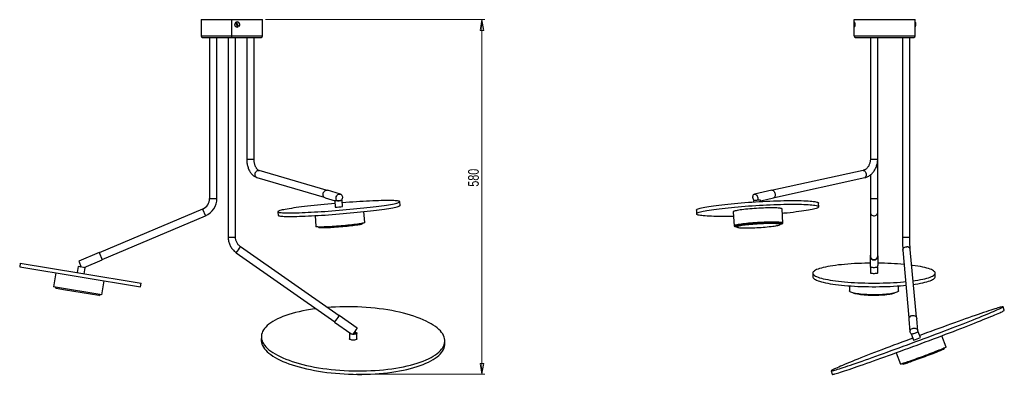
# Model space of a CAD drawing. Header units: millimetres. Extents: x 361 to 906, y 342 to 674.
# Tile 2 of 3: x 584 to 906, y 342 to 458. Entities that reach past the tile are written whole.
import ezdxf

# ---------------------------------------------------------------- set-up
doc = ezdxf.new("R2010")
doc.units = ezdxf.units.MM
doc.header["$PDSIZE"] = -1
doc.styles.add('SLDTEXTSTYLE0', font='TXT', dxfattribs={"width": 0.75})
doc.dimstyles.new('SLDDIMSTYLE0', dxfattribs={"dimtxt": 3.5, "dimasz": 3.556, "dimexe": 0, "dimexo": 0.0625, "dimgap": 0.875, "dimtad": 1, "dimdec": 0, "dimlfac": 5, "dimrnd": 1e-09, "dimzin": 12, "dimdsep": 46, "dimtxsty": 'SLDTEXTSTYLE0', "dimblk1": 'CLOSED', "dimblk2": 'CLOSED', "dimsah": 1, "dimcen": 0.09, "dimadec": 0, "dimazin": 3, "dimtfac": 1, "dimtofl": 0, "dimtmove": 0, "dimatfit": 3, "dimldrblk": 'CLOSED', "dimfxl": 0, "dimfrac": 2, "dimtolj": 1, "dimtzin": 12, "dimarcsym": 0})

# ---------------------------------------------------------------- blocks, each defined once
blk = doc.blocks.new('_Closed')
at = {"color": 0, "linetype": 'ByBlock', "lineweight": -2}
for p, q in [((-1, 0.166667), (0, 0)), ((-1, 0.166667), (-1, -0.166667)), ((0, 0), (-1, -0.166667)), ((0, 0), (-1, 0))]:
    blk.add_line(p, q, dxfattribs=at)
blk = doc.blocks.new('_D')
at = {"color": 7, "linetype": 'Continuous', "lineweight": 0}
for p, q in [((664.61, 458.21), (736.34, 458.21)), ((735.34, 342.14), (735.34, 458.21)), ((694.21, 342.14), (736.34, 342.14))]:
    blk.add_line(p, q, dxfattribs=at)
at = {"color": 7, "linetype": 'Continuous', "lineweight": 18, "xscale": 3.556, "yscale": 3.556}
for p, rotation in [((735.34, 458.21), 90.0000000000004), ((735.34, 342.14), 270.0000000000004)]:
    blk.add_blockref('_Closed', p, dxfattribs=dict(at, rotation=rotation))
at = {"color": 7, "linetype": 'Continuous', "lineweight": 18, "insert": (730.82, 403.55), "char_height": 3.5, "attachment_point": 1, "rotation": 90, "style": 'SLDTEXTSTYLE0'}
blk.add_mtext('580', dxfattribs=at)

msp = doc.modelspace()

# ---------------------------------------------------------------- linework, layer by layer
at = {"color": 7, "linetype": 'Continuous', "lineweight": 25}
for p, q in [((643.61, 458.21), (643.61, 452.87)), ((643.61, 458.21), (653.61, 458.21)), ((653.61, 458.21), (663.61, 458.21)), ((653.61, 452.87), (653.61, 458.21)), ((654.87, 457.28), (654.85, 457.28)), ((655.06, 457.39), (655.08, 457.39)), ((655.06, 457.39), (655.08, 457.32)), ((655.17, 457.17), (655.08, 457.32)), ((655.68, 456.21), (655.17, 457.16)), ((655.36, 457.45), (655.35, 457.45)), ((663.61, 452.87), (663.61, 458.21)), ((857, 457.34), (857, 458.21)), ((857, 458.21), (877, 458.21)), ((857.16, 457.45), (857.08, 457.45)), ((877, 452.87), (877, 458.21)), ((877, 457.13), (877.05, 457.13)), ((655.35, 455.77), (655.36, 455.77)), ((655.86, 455.93), (655.84, 455.93)), ((857, 452.87), (857, 455.87)), ((857.08, 455.77), (857.16, 455.77)), ((857.21, 455.82), (857.13, 455.82)), ((857.17, 455.93), (857.26, 455.93)), ((877.07, 456.93), (877, 456.93)), ((644.07, 452.41), (653.61, 452.41)), ((646.35, 452.41), (646.35, 399.72)), ((648.75, 399.72), (648.75, 452.41)), ((652.41, 452.41), (652.41, 387.01)), ((653.61, 452.41), (653.61, 452.87)), ((653.61, 452.41), (663.15, 452.41)), ((654.81, 387.01), (654.81, 452.41)), ((658.47, 452.41), (658.47, 412.6)), ((660.87, 412.6), (660.87, 452.41)), ((857.46, 452.41), (876.54, 452.41)), ((862.3, 452.41), (862.3, 412.6)), ((864.7, 412.6), (864.7, 452.41)), ((872.8, 452.41), (872.8, 387.01)), ((875.2, 387.01), (875.2, 452.41)), ((864.7, 399.72), (864.7, 412.6)), ((684.43, 402.38), (662.49, 408.83)), ((859.94, 408.85), (830.43, 402.35)), ((661.81, 406.53), (683.75, 400.07)), ((830.94, 400), (860.45, 406.51)), ((862.3, 407.38), (862.3, 399.72)), ((689.08, 401.11), (684.83, 402.36)), ((830.12, 402.38), (824.44, 401.13)), ((684.1, 399.87), (687.33, 398.92)), ((689.78, 397.09), (689.62, 399.08)), ((826.5, 398.69), (826.48, 399.05)), ((826.49, 398.92), (830.67, 399.84)), ((862.3, 399.72), (862.3, 395.11)), ((864.7, 395.11), (864.7, 399.72)), ((644.03, 396.22), (610.26, 381.88)), ((687.23, 398.88), (687.39, 396.89)), ((687.41, 396.88), (687.39, 396.89)), ((708.62, 397.44), (708.52, 398.63)), ((824.08, 398.91), (824.1, 398.55)), ((833.73, 391.61), (833.45, 396.26)), ((845.43, 396.97), (845.36, 398.16)), ((611.2, 379.67), (644.97, 394.01)), ((668.65, 395.35), (668.75, 394.15)), ((680.8, 394.07), (681.09, 390.48)), ((697.04, 391.79), (696.74, 395.38)), ((805.43, 395.81), (805.5, 394.62)), ((817.48, 395.32), (817.75, 390.67)), ((862.3, 395.11), (862.3, 380.78)), ((864.7, 380.78), (864.7, 395.11)), ((681.84, 390.35), (682.07, 390.15)), ((696.13, 391.31), (696.33, 391.54)), ((818.27, 390.88), (818.28, 390.72)), ((818.31, 390.67), (818.73, 390.29)), ((832.8, 391.12), (833.17, 391.54)), ((833.2, 391.59), (833.19, 391.76)), ((688.64, 361.3), (656.43, 383.9)), ((877.33, 360.83), (875.33, 383.02)), ((610.22, 381.97), (603.59, 379.16)), ((610.22, 381.97), (611.24, 379.58)), ((655.05, 381.93), (687.26, 359.33)), ((862.2, 380.78), (862.2, 377.96)), ((864.8, 377.96), (864.8, 380.78)), ((872.94, 382.81), (874.93, 360.62)), ((584.47, 378.52), (584.27, 377.33)), ((584.27, 377.33), (604, 374.07)), ((584.47, 378.52), (604.2, 375.25)), ((603.34, 377.42), (603.01, 375.45)), ((605.71, 377.03), (603.34, 377.42)), ((603.59, 379.16), (604.41, 377.25)), ((605.36, 377.09), (611.24, 379.58)), ((605.38, 375.06), (605.71, 377.03)), ((862.3, 377.23), (862.3, 375.25)), ((864.7, 375.25), (864.7, 377.23)), ((596.11, 375.38), (595.34, 370.76)), ((604, 374.07), (623.73, 370.8)), ((604.2, 375.25), (623.93, 371.99)), ((843.5, 375.25), (843.5, 374.07)), ((883.5, 374.07), (883.5, 375.25)), ((611.13, 368.15), (595.34, 370.76)), ((595.88, 370.67), (596.2, 370.23)), ((599.27, 369.72), (596.2, 370.23)), ((611.13, 368.15), (611.89, 372.76)), ((623.73, 370.8), (623.93, 371.99)), ((855.5, 371.08), (855.5, 369.45)), ((871.5, 369.45), (871.5, 371.08)), ((610.15, 367.92), (599.27, 369.72)), ((610.15, 367.92), (610.59, 368.23)), ((906.08, 363.09), (905.66, 364.22)), ((694.58, 357.25), (688.69, 361.38)), ((877.83, 356.3), (877.46, 360.43)), ((687.2, 359.25), (692.54, 355.5)), ((874.87, 360.2), (875.24, 356.07)), ((663.25, 354.5), (663.22, 353.38)), ((692.09, 355.65), (692.04, 353.77)), ((694.44, 353.71), (694.49, 355.58)), ((875.73, 355.2), (876.43, 353.32)), ((878.68, 354.16), (877.98, 356.03)), ((887.1, 351.03), (885.71, 354.76)), ((723.2, 351.85), (723.23, 352.98)), ((870.72, 349.18), (872.11, 345.44)), ((886.35, 350.38), (886.51, 350.72)), ((872.76, 345.6), (873.1, 345.44)), ((849.44, 343.26), (849.86, 342.14))]:
    msp.add_line(p, q, dxfattribs=at)
at = {"color": 8, "linetype": 'Continuous', "lineweight": 25}
for p, q in [((643.61, 452.87), (653.61, 452.87)), ((653.61, 452.87), (663.61, 452.87)), ((857, 452.87), (877, 452.87)), ((658.47, 412.6), (660.39, 412.6)), ((660.39, 412.6), (660.87, 412.6)), ((862.3, 412.6), (862.54, 412.6)), ((862.54, 412.6), (864.7, 412.6)), ((662.27, 408.86), (662.49, 408.83)), ((646.35, 399.72), (648.75, 399.72)), ((862.3, 399.72), (864.7, 399.72)), ((644.03, 396.22), (644.97, 394.01)), ((652.41, 387.01), (654.81, 387.01)), ((872.8, 387.01), (874.08, 387.01)), ((874.08, 387.01), (875.2, 387.01))]:
    msp.add_line(p, q, dxfattribs=at)
at = {"color": 7, "linetype": 'Continuous', "lineweight": 25, "flags": 128}
for points in [[(655.35, 457.45), (655.32, 457.45), (655.06, 457.39)], [(857.17, 455.93), (857.2, 456.12), (857.22, 456.36), (857.22, 456.63), (857.22, 456.89), (857.19, 457.12), (857.16, 457.3), (857.12, 457.41), (857.07, 457.45), (857.03, 457.39)], [(877, 457.35), (877.01, 457.31), (877.05, 457.13)], [(857.03, 455.82), (857.04, 455.8), (857.08, 455.77), (857.13, 455.82)], [(684.1, 399.87), (684.08, 399.87), (683.87, 399.98), (683.68, 400.14), (683.54, 400.36), (683.45, 400.62), (683.42, 400.91), (683.44, 401.21), (683.51, 401.5), (683.64, 401.77), (683.81, 402), (684.02, 402.19), (684.25, 402.32), (684.49, 402.39)], [(684.49, 402.39), (684.73, 402.38), (684.83, 402.36)], [(830.12, 402.38), (830.14, 402.39), (830.32, 402.38), (830.5, 402.31), (830.68, 402.17), (830.85, 401.98), (830.99, 401.74), (831.1, 401.46), (831.17, 401.17), (831.19, 400.87), (831.18, 400.59), (831.12, 400.33), (831.03, 400.12), (830.9, 399.96), (830.74, 399.86), (830.67, 399.84)], [(689.47, 399.1), (689.56, 399.09), (689.62, 399.08), (689.59, 399.06), (689.5, 399.04), (689.34, 399.01), (689.12, 398.98), (688.85, 398.95), (688.56, 398.92), (688.26, 398.9), (687.97, 398.88), (687.71, 398.86), (687.49, 398.86), (687.33, 398.86), (687.24, 398.87), (687.24, 398.87)], [(687.94, 398.88), (687.93, 398.89), (687.79, 399.11), (687.7, 399.37), (687.67, 399.66), (687.69, 399.96), (687.76, 400.25), (687.89, 400.52), (688.06, 400.75), (688.27, 400.94), (688.5, 401.07), (688.74, 401.14)], [(688.74, 401.14), (688.99, 401.13), (689.21, 401.06), (689.41, 400.92), (689.57, 400.73), (689.69, 400.49), (689.75, 400.21), (689.76, 399.92), (689.71, 399.62), (689.61, 399.34), (689.46, 399.08), (689.45, 399.07)], [(824.28, 398.97), (824.19, 399.11), (824.07, 399.37), (823.98, 399.66), (823.93, 399.96), (823.92, 400.25), (823.96, 400.52), (824.03, 400.75), (824.15, 400.94), (824.29, 401.07), (824.46, 401.14)], [(826.48, 399.05), (826.48, 399.05), (826.44, 399.07), (826.32, 399.09), (826.14, 399.1), (825.91, 399.1), (825.63, 399.09), (825.34, 399.08), (825.04, 399.06), (824.75, 399.04), (824.5, 399.01), (824.3, 398.98), (824.16, 398.95), (824.09, 398.92), (824.08, 398.91)], [(824.46, 401.14), (824.64, 401.13), (824.83, 401.06), (825.01, 400.92), (825.17, 400.73), (825.31, 400.49), (825.42, 400.21), (825.49, 399.92), (825.52, 399.62), (825.5, 399.34), (825.45, 399.09)], [(687.29, 398.05), (686.15, 397.95), (684.98, 397.85), (683.82, 397.74), (682.69, 397.63), (681.57, 397.51), (680.48, 397.4), (679.41, 397.28), (678.38, 397.16), (677.38, 397.04), (676.43, 396.92), (675.51, 396.8), (674.64, 396.68), (673.82, 396.57), (673.06, 396.45), (672.34, 396.34), (671.69, 396.23), (671.09, 396.12), (670.56, 396.01), (670.08, 395.91), (669.68, 395.81), (669.34, 395.71), (669.06, 395.62), (668.86, 395.54), (668.72, 395.46), (668.66, 395.38), (668.66, 395.32), (668.74, 395.25), (668.88, 395.19), (669.1, 395.14), (669.38, 395.1), (669.73, 395.06), (670.14, 395.03), (670.63, 395.01), (671.17, 394.99), (671.77, 394.98), (672.44, 394.98), (673.16, 394.98), (673.93, 394.99), (674.76, 395.01), (675.63, 395.03), (676.56, 395.07), (677.52, 395.1), (678.52, 395.15), (679.56, 395.2), (680.62, 395.26), (681.72, 395.32), (682.84, 395.39), (683.98, 395.47), (685.14, 395.55)], [(685.14, 395.55), (686.31, 395.63), (687.49, 395.73), (688.67, 395.82), (689.85, 395.92), (691.02, 396.02), (692.19, 396.13), (693.35, 396.24), (694.48, 396.35), (695.6, 396.46), (696.7, 396.58), (697.76, 396.7), (698.79, 396.82), (699.79, 396.94), (700.75, 397.06), (701.66, 397.17), (702.53, 397.29), (703.35, 397.41), (704.12, 397.53), (704.83, 397.64), (705.48, 397.75), (706.08, 397.86), (706.62, 397.97), (707.09, 398.07), (707.49, 398.17), (707.83, 398.26), (708.11, 398.35), (708.31, 398.44), (708.45, 398.52), (708.51, 398.59), (708.51, 398.66), (708.43, 398.73), (708.29, 398.78), (708.07, 398.83), (707.79, 398.88), (707.44, 398.92), (707.03, 398.95), (706.55, 398.97), (706, 398.99), (705.4, 399), (704.73, 399), (704.01, 399), (703.24, 398.99), (702.41, 398.97), (701.54, 398.94), (700.62, 398.91), (699.65, 398.87), (698.65, 398.83), (697.62, 398.78), (696.55, 398.72), (695.45, 398.65), (694.33, 398.58), (693.19, 398.51), (692.03, 398.43), (690.86, 398.34), (689.69, 398.25)], [(685.24, 394.36), (686.41, 394.44), (687.58, 394.53), (688.77, 394.63), (689.95, 394.73), (691.12, 394.83), (692.29, 394.94), (693.44, 395.04), (694.58, 395.16), (695.7, 395.27), (696.79, 395.39), (697.86, 395.5), (698.89, 395.62), (699.89, 395.74), (700.84, 395.86), (701.76, 395.98), (702.63, 396.1), (703.45, 396.22), (704.21, 396.33), (704.93, 396.45), (705.58, 396.56), (706.18, 396.67), (706.71, 396.77), (707.19, 396.88), (707.59, 396.97), (707.93, 397.07), (708.21, 397.16), (708.41, 397.24), (708.55, 397.32), (708.61, 397.4), (708.62, 397.44)], [(687.24, 398.87), (687.23, 398.89), (687.29, 398.91), (687.35, 398.92)], [(805.43, 395.81), (805.43, 395.82), (805.47, 395.92), (805.57, 396.02), (805.74, 396.13), (805.99, 396.24), (806.3, 396.35), (806.68, 396.46), (807.12, 396.58), (807.63, 396.7), (808.2, 396.82), (808.83, 396.94), (809.52, 397.06), (810.26, 397.17), (811.06, 397.29), (811.91, 397.41), (812.81, 397.53), (813.75, 397.64), (814.73, 397.75), (815.74, 397.86), (816.8, 397.97), (817.88, 398.07), (818.99, 398.17), (820.12, 398.26), (821.27, 398.35), (822.43, 398.44), (823.61, 398.52), (824.79, 398.59), (825.97, 398.66), (827.16, 398.73), (828.33, 398.78), (829.49, 398.83), (830.65, 398.88), (831.78, 398.92), (832.89, 398.95), (833.97, 398.97), (835.02, 398.99), (836.04, 399), (837.02, 399), (837.97, 399), (838.86, 398.99), (839.71, 398.97), (840.51, 398.94), (841.26, 398.91), (841.95, 398.87), (842.58, 398.83), (843.15, 398.78), (843.66, 398.72), (844.11, 398.65), (844.49, 398.58), (844.8, 398.51), (845.05, 398.43), (845.22, 398.34), (845.33, 398.25), (845.36, 398.16)], [(805.82, 394.36), (805.64, 394.44), (805.54, 394.53), (805.5, 394.63), (805.54, 394.73), (805.64, 394.83), (805.81, 394.94), (806.06, 395.04), (806.37, 395.16), (806.75, 395.27), (807.19, 395.39), (807.7, 395.5), (808.27, 395.62), (808.9, 395.74), (809.59, 395.86), (810.33, 395.98), (811.13, 396.1), (811.98, 396.22), (812.88, 396.33), (813.82, 396.45), (814.8, 396.56), (815.81, 396.67), (816.87, 396.77), (817.95, 396.88), (819.06, 396.97), (820.19, 397.07), (821.34, 397.16), (822.5, 397.24), (823.68, 397.32), (824.86, 397.4), (826.04, 397.47), (827.23, 397.53), (828.4, 397.59), (829.57, 397.64), (830.72, 397.68), (831.85, 397.72), (832.96, 397.75), (834.04, 397.78), (835.09, 397.79), (836.11, 397.8), (837.09, 397.81), (838.04, 397.8), (838.93, 397.79), (839.78, 397.77), (840.58, 397.75), (841.33, 397.72), (842.02, 397.68), (842.65, 397.63), (843.22, 397.58), (843.73, 397.52), (844.18, 397.46), (844.56, 397.39), (844.87, 397.32), (845.12, 397.23), (845.29, 397.15), (845.4, 397.06), (845.43, 396.96), (845.4, 396.86), (845.29, 396.76), (845.12, 396.65), (844.88, 396.54), (844.57, 396.43), (844.19, 396.32), (843.74, 396.2), (843.24, 396.09), (842.67, 395.97), (842.03, 395.85), (841.35, 395.73), (840.6, 395.61), (839.8, 395.49), (838.95, 395.37), (838.06, 395.26), (837.12, 395.14), (836.14, 395.03), (835.12, 394.92), (834.07, 394.82), (833.54, 394.77)], [(827.33, 396.54), (826.6, 396.51), (825.85, 396.47), (825.1, 396.43), (824.36, 396.38), (823.62, 396.33), (822.9, 396.27), (822.21, 396.2), (821.54, 396.14), (820.9, 396.07), (820.31, 395.99), (819.76, 395.92), (819.26, 395.85), (818.82, 395.77), (818.43, 395.69), (818.11, 395.62), (817.85, 395.55), (817.66, 395.48), (817.54, 395.41), (817.48, 395.34), (817.48, 395.32)], [(833.45, 396.26), (833.45, 396.28), (833.4, 396.33), (833.28, 396.39), (833.09, 396.44), (832.83, 396.48), (832.51, 396.52), (832.13, 396.55), (831.68, 396.57), (831.19, 396.59), (830.64, 396.6), (830.05, 396.6), (829.42, 396.6), (828.75, 396.58), (828.05, 396.57), (827.33, 396.54)], [(668.75, 394.15), (668.76, 394.12), (668.84, 394.06), (668.98, 394), (669.2, 393.95), (669.48, 393.91), (669.83, 393.87), (670.24, 393.84), (670.72, 393.81), (671.27, 393.79), (671.87, 393.78), (672.54, 393.78), (673.26, 393.79), (674.03, 393.8), (674.86, 393.81), (675.73, 393.84), (676.65, 393.87), (677.62, 393.91), (678.62, 393.96), (679.65, 394.01), (680.72, 394.06), (681.82, 394.13), (682.94, 394.2), (684.08, 394.27), (685.24, 394.36)], [(817.57, 393.83), (816.89, 393.81), (815.84, 393.79), (814.82, 393.78), (813.84, 393.78), (812.9, 393.79), (812, 393.8), (811.15, 393.81), (810.35, 393.84), (809.61, 393.87), (808.92, 393.91), (808.28, 393.96), (807.71, 394.01), (807.2, 394.06), (806.76, 394.13), (806.38, 394.2), (806.06, 394.27), (805.82, 394.36)], [(697.04, 391.79), (697.03, 391.77), (696.97, 391.72), (696.83, 391.67), (696.63, 391.61), (696.36, 391.55), (696.03, 391.48), (695.63, 391.41), (695.18, 391.34), (694.67, 391.26), (694.12, 391.19), (693.52, 391.11), (692.88, 391.04), (692.21, 390.96), (691.51, 390.89), (690.79, 390.82), (690.05, 390.75), (689.3, 390.69), (688.56, 390.63), (687.81, 390.57), (687.08, 390.52), (686.37, 390.48), (685.68, 390.44), (685.02, 390.4), (684.39, 390.37), (683.81, 390.35), (683.27, 390.34), (682.78, 390.33), (682.35, 390.33), (681.98, 390.34), (681.67, 390.36), (681.42, 390.38), (681.24, 390.41), (681.13, 390.44), (681.09, 390.48), (681.09, 390.48)], [(685.2, 390.09), (684.63, 390.07), (684.11, 390.05), (683.64, 390.05), (683.23, 390.04), (682.87, 390.05), (682.57, 390.06), (682.34, 390.08), (682.17, 390.11), (682.08, 390.14), (682.07, 390.15)], [(696.13, 391.31), (696.13, 391.31), (696.05, 391.26), (695.9, 391.21), (695.69, 391.15), (695.41, 391.09), (695.06, 391.02), (694.66, 390.96), (694.2, 390.89), (693.69, 390.82), (693.14, 390.75), (692.54, 390.68), (691.91, 390.61), (691.25, 390.54), (690.58, 390.47), (689.88, 390.41), (689.18, 390.35), (688.48, 390.29), (687.78, 390.24), (687.1, 390.19), (686.44, 390.15), (685.8, 390.12), (685.2, 390.09)], [(827.61, 391.89), (826.87, 391.85), (826.13, 391.82), (825.38, 391.77), (824.63, 391.72), (823.9, 391.67), (823.18, 391.61), (822.48, 391.55), (821.81, 391.48), (821.18, 391.41), (820.58, 391.34), (820.04, 391.26), (819.54, 391.19), (819.09, 391.11), (818.71, 391.04), (818.39, 390.96), (818.13, 390.89), (817.93, 390.82), (817.81, 390.75), (817.76, 390.69), (817.77, 390.63), (817.86, 390.57), (818.02, 390.52), (818.24, 390.48), (818.53, 390.44), (818.58, 390.43)], [(827.56, 391.87), (826.83, 391.84), (826.1, 391.8), (825.35, 391.75), (824.62, 391.71), (823.89, 391.65), (823.18, 391.59), (822.49, 391.53), (821.83, 391.46), (821.21, 391.39), (820.63, 391.32), (820.09, 391.25), (819.61, 391.17), (819.18, 391.1), (818.81, 391.03), (818.51, 390.95), (818.27, 390.88), (818.09, 390.81), (817.99, 390.74), (817.95, 390.68), (817.99, 390.62), (818.1, 390.57), (818.27, 390.52), (818.52, 390.48), (818.53, 390.48)], [(818.31, 390.67), (818.28, 390.72), (818.32, 390.78), (818.42, 390.84), (818.6, 390.91), (818.84, 390.98), (819.16, 391.06), (819.53, 391.13), (819.96, 391.2), (820.45, 391.28), (821, 391.35), (821.58, 391.42), (822.21, 391.49), (822.87, 391.55), (823.56, 391.61), (824.27, 391.67), (824.99, 391.72), (825.72, 391.77), (826.45, 391.81), (827.18, 391.84), (827.89, 391.87), (828.58, 391.89), (829.24, 391.9), (829.87, 391.91), (830.46, 391.9), (831, 391.9), (831.49, 391.88), (831.93, 391.86), (832.31, 391.83), (832.62, 391.79), (832.87, 391.75), (833.05, 391.7), (833.16, 391.65), (833.2, 391.59), (833.17, 391.54)], [(819.9, 390.09), (820.33, 390.07), (820.8, 390.05), (821.32, 390.05), (821.89, 390.04), (822.5, 390.05), (823.14, 390.06), (823.8, 390.08), (824.49, 390.11), (825.19, 390.14), (825.89, 390.18), (826.59, 390.23), (827.29, 390.28), (827.96, 390.33), (828.62, 390.39), (829.25, 390.46), (829.84, 390.52), (830.4, 390.59), (830.9, 390.66), (831.36, 390.73), (831.76, 390.8), (832.1, 390.87), (832.38, 390.94), (832.59, 391.01), (832.74, 391.07), (832.81, 391.13), (832.81, 391.19), (832.75, 391.25), (832.62, 391.3), (832.41, 391.34), (832.14, 391.38), (831.81, 391.41), (831.42, 391.43), (830.97, 391.45), (830.47, 391.46), (829.92, 391.47), (829.34, 391.46), (828.71, 391.46), (828.06, 391.44), (827.38, 391.42), (826.69, 391.39), (825.99, 391.35), (825.29, 391.31), (824.59, 391.26), (823.9, 391.21), (823.23, 391.15), (822.59, 391.09), (821.98, 391.02), (821.4, 390.96), (820.87, 390.89), (820.39, 390.82), (819.96, 390.75), (819.59, 390.68), (819.28, 390.61), (819.03, 390.54), (818.86, 390.47), (818.75, 390.41), (818.71, 390.35), (818.74, 390.29), (818.84, 390.24), (819, 390.19), (819.24, 390.15), (819.54, 390.12), (819.9, 390.09)], [(832.98, 391.33), (833.22, 391.4), (833.39, 391.47), (833.49, 391.53), (833.53, 391.59), (833.49, 391.65), (833.38, 391.71), (833.21, 391.76), (832.96, 391.8), (832.65, 391.84), (832.28, 391.87), (831.85, 391.89), (831.37, 391.91), (830.83, 391.92), (830.24, 391.92), (829.62, 391.92), (828.96, 391.91), (828.27, 391.89), (827.56, 391.87)], [(832.94, 391.27), (832.94, 391.28), (833.23, 391.35), (833.46, 391.42), (833.62, 391.49), (833.71, 391.56), (833.73, 391.62), (833.67, 391.68), (833.55, 391.73), (833.36, 391.78), (833.11, 391.82), (832.78, 391.86), (832.4, 391.89), (831.96, 391.91), (831.46, 391.93), (830.92, 391.94), (830.32, 391.94), (829.69, 391.94), (829.02, 391.93), (828.33, 391.91), (827.61, 391.89)], [(862.3, 381.24), (862.22, 380.98), (862.2, 380.71), (862.26, 380.43), (862.38, 380.18), (862.56, 379.96), (862.79, 379.78), (863.06, 379.65), (863.35, 379.59), (863.65, 379.59), (863.95, 379.65), (864.22, 379.78), (864.45, 379.96), (864.63, 380.18), (864.75, 380.43), (864.8, 380.71), (864.78, 380.98), (864.7, 381.24)], [(862.3, 380.78), (862.32, 380.57), (862.42, 380.31), (862.58, 380.07), (862.8, 379.88), (863.06, 379.75), (863.35, 379.68), (863.65, 379.68), (863.94, 379.75), (864.21, 379.88), (864.43, 380.07), (864.59, 380.31), (864.68, 380.57), (864.7, 380.78)], [(862.2, 378.51), (861.73, 378.51), (860.55, 378.48), (859.38, 378.45), (858.23, 378.4), (857.1, 378.35), (855.99, 378.28), (854.9, 378.2), (853.85, 378.11), (852.83, 378.01), (851.84, 377.91), (850.9, 377.79), (850, 377.66), (849.15, 377.53), (848.35, 377.38), (847.61, 377.23), (846.91, 377.08), (846.28, 376.91), (845.71, 376.74), (845.2, 376.57), (844.75, 376.39), (844.37, 376.21), (844.06, 376.02), (843.82, 375.83), (843.64, 375.64), (843.54, 375.45), (843.5, 375.25)], [(864.7, 377.23), (864.67, 377.18), (864.55, 377.13), (864.38, 377.09), (864.15, 377.06), (863.87, 377.04), (863.58, 377.03), (863.28, 377.03), (862.99, 377.05), (862.74, 377.08), (862.53, 377.11), (862.39, 377.15), (862.31, 377.2), (862.31, 377.25), (862.39, 377.3), (862.41, 377.31)], [(864.59, 377.31), (864.67, 377.27), (864.7, 377.23)], [(876.26, 372.74), (877, 372.84), (877.85, 372.98), (878.65, 373.12), (879.4, 373.27), (880.09, 373.43), (880.72, 373.59), (881.3, 373.76), (881.81, 373.94), (882.25, 374.12), (882.63, 374.3), (882.94, 374.49), (883.19, 374.68), (883.36, 374.87), (883.47, 375.06), (883.5, 375.25), (883.47, 375.45), (883.36, 375.64), (883.19, 375.83), (882.94, 376.02), (882.63, 376.21), (882.25, 376.39), (881.81, 376.57), (881.3, 376.74), (880.72, 376.91), (880.09, 377.08), (879.4, 377.23), (878.65, 377.38), (877.85, 377.53), (877, 377.66), (876.1, 377.79), (875.8, 377.83)], [(843.5, 375.25), (843.54, 375.06), (843.64, 374.87), (843.82, 374.68), (844.06, 374.49), (844.37, 374.3), (844.75, 374.12), (845.2, 373.94), (845.71, 373.76), (846.28, 373.59), (846.91, 373.43), (847.61, 373.27), (848.35, 373.12), (849.15, 372.98), (850, 372.84), (850.9, 372.72), (851.84, 372.6), (852.83, 372.49), (853.85, 372.39), (854.9, 372.3), (855.99, 372.23), (857.1, 372.16), (858.23, 372.1), (859.38, 372.06), (860.55, 372.02), (861.73, 372), (862.91, 371.99), (864.1, 371.99), (865.28, 372), (866.46, 372.02), (867.62, 372.06), (868.77, 372.1), (869.91, 372.16), (871.02, 372.23), (872.1, 372.3), (873.16, 372.39), (873.87, 372.46)], [(843.5, 374.07), (843.54, 373.88), (843.64, 373.68), (843.82, 373.49), (844.06, 373.3), (844.37, 373.12), (844.75, 372.93), (845.2, 372.75), (845.71, 372.58), (846.28, 372.41), (846.91, 372.24), (847.61, 372.09), (848.35, 371.94), (849.15, 371.79), (850, 371.66), (850.9, 371.53), (851.84, 371.42), (852.83, 371.31), (853.85, 371.21), (854.9, 371.12), (855.99, 371.04), (857.1, 370.98), (858.23, 370.92), (859.38, 370.87), (860.55, 370.84), (861.73, 370.82), (862.91, 370.8), (864.1, 370.8), (865.28, 370.82), (866.46, 370.84), (867.62, 370.87), (868.77, 370.92), (869.91, 370.98), (871.02, 371.04), (872.1, 371.12), (873.16, 371.21), (873.98, 371.29)], [(864.7, 375.25), (864.67, 375.2), (864.55, 375.16), (864.38, 375.12), (864.15, 375.09), (863.87, 375.07), (863.58, 375.06), (863.28, 375.06), (862.99, 375.08), (862.74, 375.1), (862.53, 375.14), (862.39, 375.18), (862.31, 375.23), (862.3, 375.25)], [(876.36, 371.57), (877, 371.66), (877.85, 371.79), (878.65, 371.94), (879.4, 372.09), (880.09, 372.24), (880.72, 372.41), (881.3, 372.58), (881.81, 372.75), (882.25, 372.93), (882.63, 373.12), (882.94, 373.3), (883.19, 373.49), (883.36, 373.68), (883.47, 373.88), (883.5, 374.07)], [(869.86, 368.66), (869.37, 368.56), (868.84, 368.48), (868.26, 368.4), (867.63, 368.33), (866.97, 368.27), (866.28, 368.23), (865.57, 368.19), (864.84, 368.16), (864.09, 368.15), (863.34, 368.15), (862.59, 368.15), (861.85, 368.17), (861.13, 368.2), (860.42, 368.25), (859.75, 368.3), (859.1, 368.36), (858.49, 368.43), (857.93, 368.51), (857.42, 368.6), (856.96, 368.7), (856.56, 368.8), (856.22, 368.91), (855.94, 369.03), (855.73, 369.14), (855.59, 369.26), (855.51, 369.39), (855.5, 369.45)], [(870.33, 368.77), (870.16, 368.68), (869.89, 368.57), (869.55, 368.47), (869.16, 368.38), (868.71, 368.29), (868.21, 368.21), (867.66, 368.14), (867.07, 368.07), (866.44, 368.02), (865.79, 367.98), (865.11, 367.95), (864.42, 367.93), (863.71, 367.92), (863.01, 367.92), (862.31, 367.93), (861.62, 367.96), (860.95, 367.99), (860.31, 368.04), (859.7, 368.1), (859.12, 368.16), (858.59, 368.24), (858.11, 368.32), (857.68, 368.42), (857.31, 368.51), (857, 368.62), (856.76, 368.72), (856.67, 368.77)], [(871.5, 369.45), (871.47, 369.33), (871.37, 369.21), (871.2, 369.09), (870.96, 368.98), (870.65, 368.87), (870.28, 368.76), (869.86, 368.66)], [(723.15, 353.83), (723.01, 354.34), (722.8, 354.85), (722.52, 355.35), (722.18, 355.85), (721.76, 356.34), (721.28, 356.83), (720.73, 357.31), (720.12, 357.79), (719.45, 358.25), (718.71, 358.7), (717.92, 359.14), (717.07, 359.57), (716.16, 359.99), (715.2, 360.39), (714.18, 360.77), (713.12, 361.14), (712.01, 361.49), (710.86, 361.83), (709.67, 362.14), (708.44, 362.43), (707.17, 362.71), (705.87, 362.96), (704.54, 363.19), (703.19, 363.4), (701.81, 363.59), (700.41, 363.75), (698.99, 363.89), (697.56, 364.01), (696.13, 364.1), (694.68, 364.17), (693.23, 364.22), (691.78, 364.24), (690.34, 364.23), (688.9, 364.2), (687.47, 364.15), (686.05, 364.07), (684.81, 363.98)], [(879.85, 353.83), (881.2, 354.34), (882.54, 354.85), (883.87, 355.35), (885.19, 355.85), (886.49, 356.34), (887.76, 356.83), (889.02, 357.31), (890.24, 357.79), (891.44, 358.25), (892.6, 358.7), (893.73, 359.14), (894.83, 359.57), (895.88, 359.99), (896.89, 360.39), (897.85, 360.77), (898.77, 361.14), (899.63, 361.49), (900.45, 361.83), (901.21, 362.14), (901.91, 362.43), (902.56, 362.71), (903.15, 362.96), (903.69, 363.19), (904.16, 363.4), (904.56, 363.59), (904.91, 363.75), (905.19, 363.89), (905.41, 364.01), (905.56, 364.1), (905.64, 364.17), (905.66, 364.22), (905.62, 364.24), (905.51, 364.23), (905.33, 364.2), (905.09, 364.15), (904.78, 364.07), (904.42, 363.97), (903.98, 363.85), (903.49, 363.7), (902.94, 363.52), (902.32, 363.33), (901.65, 363.11), (900.92, 362.87), (900.14, 362.61), (899.31, 362.33), (898.42, 362.03), (897.49, 361.7), (896.51, 361.36), (895.48, 361.01), (894.41, 360.63), (893.31, 360.24), (892.16, 359.84), (890.99, 359.42), (889.78, 358.98), (888.54, 358.54), (887.28, 358.08), (885.99, 357.61), (884.69, 357.14), (883.37, 356.65), (882.03, 356.16), (880.68, 355.67), (879.33, 355.17), (878.43, 354.83)], [(681.17, 363.6), (680.59, 363.52), (679.29, 363.33), (678.03, 363.11), (676.8, 362.87), (675.6, 362.61), (674.45, 362.33), (673.35, 362.03), (672.28, 361.7), (671.27, 361.36), (670.31, 361.01), (669.4, 360.63), (668.55, 360.24), (667.76, 359.84), (667.02, 359.42), (666.35, 358.98), (665.74, 358.54), (665.2, 358.08), (664.71, 357.61), (664.3, 357.14), (663.95, 356.65), (663.68, 356.16), (663.47, 355.67), (663.33, 355.17), (663.26, 354.66), (663.26, 354.16), (663.33, 353.65), (663.47, 353.14), (663.68, 352.64), (663.96, 352.13), (664.31, 351.63), (664.72, 351.14), (665.2, 350.65), (665.75, 350.17), (666.36, 349.7), (667.03, 349.23), (667.77, 348.78), (668.56, 348.34), (669.42, 347.91), (670.32, 347.5), (671.29, 347.09), (672.3, 346.71), (673.36, 346.34), (674.47, 345.99), (675.62, 345.66), (676.81, 345.34), (678.04, 345.05), (679.31, 344.77), (680.61, 344.52), (681.94, 344.29), (683.3, 344.08), (684.67, 343.89), (686.07, 343.73), (687.49, 343.59), (688.92, 343.47), (690.36, 343.38), (691.8, 343.31), (693.25, 343.26), (694.7, 343.24), (696.15, 343.25), (697.58, 343.28), (699.01, 343.33), (700.43, 343.41), (701.83, 343.51), (703.2, 343.64), (704.56, 343.79), (705.89, 343.96), (707.19, 344.15), (708.45, 344.37), (709.68, 344.61), (710.88, 344.87), (712.03, 345.15), (713.14, 345.46), (714.2, 345.78), (715.21, 346.12), (716.17, 346.48), (717.08, 346.85), (717.93, 347.24), (718.72, 347.65), (719.46, 348.07), (720.13, 348.5), (720.74, 348.95), (721.29, 349.4), (721.77, 349.87), (722.18, 350.35), (722.53, 350.83), (722.81, 351.32), (723.02, 351.82), (723.15, 352.32), (723.22, 352.82), (723.22, 353.33), (723.15, 353.83), (723.15, 353.83)], [(687.24, 359.35), (687.21, 359.3), (687.2, 359.25), (687.22, 359.26), (687.29, 359.33), (687.39, 359.45), (687.52, 359.62), (687.67, 359.82), (687.84, 360.05), (688.01, 360.29), (688.18, 360.54), (688.34, 360.77), (688.48, 360.98), (688.58, 361.16), (688.66, 361.29), (688.66, 361.29)], [(688.66, 361.29), (688.69, 361.36), (688.69, 361.38), (688.64, 361.34), (688.61, 361.31)], [(875.67, 361.29), (875.96, 361.36), (876.26, 361.38), (876.56, 361.34), (876.83, 361.25), (877.07, 361.11), (877.26, 360.92), (877.39, 360.7), (877.46, 360.46), (877.46, 360.43)], [(880.27, 352.71), (881.62, 353.22), (882.96, 353.72), (884.29, 354.23), (885.61, 354.73), (886.9, 355.22), (888.18, 355.71), (889.44, 356.19), (890.66, 356.66), (891.86, 357.13), (893.02, 357.58), (894.15, 358.02), (895.25, 358.45), (896.3, 358.86), (897.3, 359.26), (898.27, 359.65), (899.18, 360.02), (900.05, 360.37), (900.87, 360.7), (901.63, 361.02), (902.33, 361.31), (902.98, 361.58), (903.57, 361.84), (904.1, 362.07), (904.57, 362.28), (904.98, 362.47), (905.33, 362.63), (905.61, 362.77), (905.82, 362.89), (905.98, 362.98), (906.06, 363.05), (906.08, 363.09)], [(694.54, 357.16), (694.58, 357.23), (694.58, 357.25)], [(876.04, 357.16), (876.33, 357.23), (876.63, 357.25), (876.93, 357.21), (877.2, 357.12), (877.44, 356.98), (877.63, 356.79), (877.76, 356.57), (877.83, 356.33), (877.82, 356.08), (877.79, 355.96)], [(692.23, 355.44), (692.12, 355.54), (692.09, 355.65), (692.13, 355.75), (692.15, 355.78)], [(693.77, 355.99), (693.82, 355.98), (694.07, 355.92), (694.27, 355.83), (694.41, 355.74), (694.48, 355.63), (694.48, 355.53), (694.4, 355.43), (694.25, 355.34), (694.04, 355.27), (693.78, 355.22), (693.49, 355.2), (693.19, 355.2), (692.9, 355.23), (692.63, 355.28), (692.4, 355.35), (692.23, 355.44), (692.23, 355.44)], [(693.68, 355.85), (693.76, 355.83), (693.93, 355.77), (694.04, 355.69), (694.09, 355.61), (694.06, 355.53), (693.97, 355.45), (693.81, 355.39), (693.61, 355.35), (693.38, 355.34), (693.29, 355.34)], [(875.86, 355.26), (875.75, 355.32), (875.53, 355.49), (875.37, 355.69), (875.27, 355.92), (875.24, 356.17), (875.28, 356.41), (875.39, 356.65), (875.56, 356.85), (875.78, 357.03), (876.04, 357.16)], [(877.8, 355.98), (877.81, 355.99), (877.93, 356.02), (877.98, 356.03), (877.96, 356.02), (877.87, 355.98), (877.71, 355.92), (877.51, 355.83), (877.26, 355.74), (876.99, 355.63), (876.7, 355.53), (876.43, 355.43), (876.19, 355.34), (875.98, 355.27), (875.83, 355.22), (875.75, 355.2), (875.73, 355.2), (875.79, 355.23), (875.86, 355.26)], [(663.22, 353.38), (663.23, 353.03), (663.3, 352.52), (663.44, 352.02), (663.65, 351.51), (663.93, 351.01), (664.28, 350.51), (664.69, 350.01), (665.17, 349.53), (665.72, 349.04), (666.33, 348.57), (667.01, 348.11), (667.74, 347.66), (668.54, 347.21), (669.39, 346.79), (670.3, 346.37), (671.26, 345.97), (672.27, 345.59), (673.33, 345.22), (674.44, 344.87), (675.59, 344.53), (676.78, 344.22), (678.02, 343.92), (679.28, 343.65), (680.58, 343.4), (681.91, 343.17), (683.27, 342.96), (684.65, 342.77), (686.04, 342.6), (687.46, 342.46), (688.89, 342.35), (690.33, 342.25), (691.77, 342.18), (693.22, 342.14), (694.67, 342.12), (696.12, 342.12), (697.56, 342.15), (698.98, 342.21), (700.4, 342.29), (701.8, 342.39), (703.18, 342.51), (704.53, 342.66), (705.86, 342.83), (707.16, 343.03), (708.43, 343.25), (709.66, 343.49), (710.85, 343.75), (712, 344.03), (713.11, 344.33), (714.17, 344.65), (715.18, 344.99), (716.14, 345.35), (717.05, 345.73), (717.9, 346.12), (718.69, 346.52), (719.43, 346.94), (720.1, 347.38), (720.71, 347.82), (721.26, 348.28), (721.74, 348.75), (722.15, 349.22), (722.5, 349.7), (722.78, 350.2), (722.99, 350.69), (723.13, 351.19), (723.2, 351.7), (723.2, 351.85)], [(692.18, 353.57), (692.07, 353.67), (692.04, 353.77)], [(694.44, 353.71), (694.43, 353.66), (694.35, 353.56), (694.2, 353.47), (693.99, 353.4), (693.73, 353.35), (693.45, 353.32), (693.15, 353.33), (692.85, 353.35), (692.58, 353.41), (692.35, 353.48), (692.18, 353.57)], [(876.18, 353.99), (875.26, 353.65), (873.91, 353.14), (872.56, 352.64), (871.23, 352.13), (869.92, 351.63), (868.62, 351.14), (867.34, 350.65), (866.09, 350.17), (864.86, 349.7), (863.66, 349.23), (862.5, 348.78), (861.37, 348.34), (860.28, 347.91), (859.23, 347.5), (858.22, 347.09), (857.25, 346.71), (856.34, 346.34), (855.47, 345.99), (854.66, 345.66), (853.9, 345.34), (853.19, 345.05), (852.54, 344.77), (851.95, 344.52), (851.42, 344.29), (850.95, 344.08), (850.54, 343.89), (850.2, 343.73), (849.92, 343.59), (849.7, 343.47), (849.55, 343.38), (849.46, 343.31), (849.44, 343.26), (849.49, 343.24), (849.6, 343.25), (849.77, 343.28), (850.01, 343.33), (850.32, 343.41), (850.69, 343.51), (851.12, 343.64), (851.61, 343.79), (852.17, 343.96), (852.78, 344.15), (853.45, 344.37), (854.18, 344.61), (854.96, 344.87), (855.8, 345.15), (856.68, 345.46), (857.62, 345.78), (858.6, 346.12), (859.62, 346.48), (860.69, 346.85), (861.8, 347.24), (862.94, 347.65), (864.12, 348.07), (865.33, 348.5), (866.56, 348.95), (867.83, 349.4), (869.11, 349.87), (870.42, 350.35), (871.74, 350.83), (873.07, 351.32), (874.42, 351.82), (875.77, 352.32), (877.13, 352.82), (878.49, 353.33), (879.85, 353.83), (879.85, 353.83)], [(849.86, 342.14), (849.86, 342.14), (849.91, 342.12), (850.02, 342.12), (850.19, 342.15), (850.43, 342.21), (850.74, 342.29), (851.11, 342.39), (851.54, 342.51), (852.03, 342.66), (852.59, 342.83), (853.2, 343.03), (853.87, 343.25), (854.6, 343.49), (855.38, 343.75), (856.22, 344.03), (857.1, 344.33), (858.04, 344.65), (859.02, 344.99), (860.04, 345.35), (861.11, 345.73), (862.22, 346.12), (863.36, 346.52), (864.54, 346.94), (865.74, 347.38), (866.98, 347.82), (868.25, 348.28), (869.53, 348.75), (870.84, 349.22), (872.16, 349.7), (873.49, 350.2), (874.84, 350.69), (876.19, 351.19), (877.55, 351.7), (878.91, 352.2), (880.27, 352.71)], [(887.1, 351.03), (887.08, 351), (886.99, 350.95), (886.84, 350.88), (886.63, 350.78), (886.35, 350.66), (886.02, 350.52), (885.62, 350.35), (885.18, 350.17), (884.68, 349.98), (884.15, 349.76), (883.57, 349.54), (882.95, 349.3), (882.31, 349.05), (881.64, 348.8), (880.96, 348.54), (880.26, 348.28), (879.56, 348.01), (878.86, 347.75), (878.16, 347.5), (877.48, 347.25), (876.82, 347.01), (876.18, 346.78), (875.57, 346.56), (875, 346.36), (874.46, 346.17), (873.97, 346), (873.54, 345.85), (873.15, 345.73), (872.82, 345.62), (872.55, 345.54), (872.35, 345.48), (872.2, 345.44), (872.12, 345.43), (872.11, 345.44)], [(886.35, 350.38), (886.31, 350.35), (886.2, 350.29), (886.03, 350.21), (885.79, 350.1), (885.5, 349.98), (885.15, 349.83), (884.74, 349.67), (884.29, 349.48), (883.79, 349.29), (883.25, 349.07), (882.67, 348.85), (882.06, 348.62), (881.44, 348.38), (880.79, 348.13), (880.13, 347.89), (879.47, 347.64), (878.82, 347.4), (878.17, 347.16), (877.53, 346.93), (876.92, 346.71), (876.34, 346.5), (875.79, 346.3), (875.28, 346.13), (874.81, 345.96), (874.39, 345.82), (874.03, 345.7), (873.72, 345.6), (873.47, 345.53), (873.28, 345.47), (873.16, 345.45), (873.1, 345.44), (873.1, 345.44)]]:
    msp.add_lwpolyline(points, dxfattribs=at)
at = {"color": 8, "linetype": 'Continuous', "lineweight": 25, "flags": 128}
for points in [[(661.81, 406.53), (661.68, 406.58), (661.48, 406.72), (661.33, 406.92), (661.23, 407.17), (661.18, 407.46), (661.2, 407.75), (661.27, 408.04), (661.41, 408.31), (661.58, 408.54), (661.8, 408.71), (662.03, 408.82), (662.27, 408.86)], [(859.94, 408.85), (860.03, 408.86), (860.21, 408.82), (860.4, 408.71), (860.57, 408.54), (860.71, 408.31), (860.83, 408.04), (860.9, 407.75), (860.93, 407.46), (860.92, 407.17), (860.86, 406.92), (860.75, 406.72), (860.62, 406.58), (860.45, 406.51)], [(862.3, 395.11), (862.32, 394.91), (862.42, 394.64), (862.58, 394.41), (862.8, 394.22), (863.06, 394.09), (863.35, 394.02), (863.65, 394.02), (863.94, 394.09), (864.21, 394.22), (864.43, 394.41), (864.59, 394.64), (864.68, 394.91), (864.7, 395.11)], [(872.94, 382.81), (872.94, 382.98), (873.01, 383.22), (873.15, 383.44), (873.35, 383.63), (873.6, 383.77), (873.88, 383.87), (874.18, 383.9)]]:
    msp.add_lwpolyline(points, dxfattribs=at)
at = {"color": 7, "linetype": 'Continuous', "lineweight": 25}
for centre, radius, start, end in [((655.36, 456.61), 0.842, 127.0652, 269.1628), ((655.37, 456.61), 0.838, 126.7238, 289.6174), ((645.32, 451.22), 11.31, 23.9701, 32.3711), ((655.34, 456.62), 0.744, 109.7441, 125.5958), ((655.36, 456.6), 0.838, 306.7238, 109.6174), ((645.52, 451.34), 11.31, 23.9701, 32.3711), ((858.37, 456.68), 1.51, 160.6963, 214.6572), ((858.4, 456.79), 1.5, 156.079, 214.7362), ((853.33, 456.61), 3.99, 352.3143, 7.6857), ((875.3, 456.61), 1.86, 10.1689, 23.7063), ((876.65, 456.85), 0.492, 353.6408, 35.0979), ((858.72, 456.61), 1.86, 169.6254, 204.9681), ((873.9, 456.59), 3.19, 346.7673, 6.0303), ((875.3, 456.61), 1.86, 336.2937, 1.6278), ((876.66, 456.64), 0.501, 2.0623, 34.8638), ((644.07, 452.87), 0.46, 180, 270), ((663.15, 452.87), 0.46, 270, 0), ((857.46, 452.87), 0.46, 180, 270), ((876.54, 452.87), 0.46, 270, 0), ((642.55, 399.72), 3.8, 293, 0), ((642.55, 399.72), 6.2, 293, 0), ((687.81, 406.01), 9.14, 267.5111, 282.4829), ((687.98, 404.74), 5.83, 271.9316, 282.3093), ((863.34, 377.97), 1.14, 180.2502, 219.5836), ((863.67, 377.97), 1.14, 320.4164, 359.7498), ((863.9, 272.07), 106.45, 84.8991, 89.5143), ((680.75, 365.36), 8.87, 317.1696, 332.7236), ((875.97, 360.23), 1.1, 105.7883, 181.4457), ((680.59, 365.45), 16.23, 321.0631, 329.2576), ((872.14, 368.39), 13.64, 286.9192, 293.4601), ((870.93, 371.52), 19.01, 286.8213, 294.0583)]:
    msp.add_arc(centre, radius, start, end, dxfattribs=at)
at = {"color": 8, "linetype": 'Continuous', "lineweight": 25}
for centre, radius, start, end in [((648.54, 387.96), 8.87, 317.1734, 332.7209), ((874.27, 382.82), 1.08, 10.53, 94.9888)]:
    msp.add_arc(centre, radius, start, end, dxfattribs=at)
at = {"color": 7, "linetype": 'Continuous', "lineweight": 25}
for points, knots in [([(655.01, 457.03), (655.02, 457.04), (655.05, 457.09), (655.11, 457.14), (655.16, 457.16), (655.17, 457.16)], [0, 0, 0, 0, 0.172178, 0.835996, 1, 1, 1, 1]), ([(655.69, 456.21), (655.68, 456.19), (655.65, 456.13), (655.59, 456.08), (655.55, 456.06), (655.54, 456.06)], [0, 0, 0, 0, 0.297463, 0.938956, 1, 1, 1, 1]), ([(658.47, 412.6), (658.47, 412.49), (658.48, 412.17), (658.51, 411.64), (658.6, 411.02), (658.72, 410.42), (658.89, 409.84), (659.09, 409.28), (659.34, 408.76), (659.62, 408.27), (659.94, 407.82), (660.3, 407.43), (660.69, 407.09), (661.1, 406.82), (661.48, 406.63), (661.72, 406.56), (661.81, 406.53)], [0, 0, 0, 0, 0.040839, 0.116582, 0.192468, 0.26857, 0.344978, 0.421766, 0.498972, 0.576561, 0.654328, 0.731795, 0.808356, 0.883362, 0.956363, 1, 1, 1, 1]), ([(662.49, 408.83), (662.47, 408.84), (662.4, 408.86), (662.27, 408.92), (662.09, 409.05), (661.91, 409.23), (661.71, 409.47), (661.53, 409.76), (661.36, 410.09), (661.21, 410.47), (661.08, 410.89), (660.98, 411.34), (660.91, 411.81), (660.88, 412.24), (660.87, 412.5), (660.87, 412.6)], [0, 0, 0, 0, 0.041522, 0.125471, 0.204568, 0.288567, 0.370386, 0.4517, 0.533155, 0.615127, 0.697748, 0.78099, 0.864746, 0.94887, 1, 1, 1, 1]), ([(862.3, 412.6), (862.3, 412.52), (862.3, 412.28), (862.26, 411.88), (862.17, 411.41), (862.03, 410.97), (861.86, 410.55), (861.65, 410.16), (861.41, 409.82), (861.14, 409.52), (860.85, 409.27), (860.54, 409.07), (860.24, 408.93), (860.03, 408.88), (859.94, 408.85)], [0, 0, 0, 0, 0.042953, 0.129948, 0.216895, 0.303742, 0.390511, 0.477248, 0.564076, 0.651214, 0.739006, 0.827953, 0.918712, 1, 1, 1, 1]), ([(860.45, 406.51), (860.56, 406.53), (860.84, 406.6), (861.27, 406.76), (861.76, 407), (862.22, 407.3), (862.65, 407.65), (863.06, 408.05), (863.42, 408.5), (863.75, 409), (864.03, 409.53), (864.27, 410.09), (864.46, 410.68), (864.59, 411.29), (864.68, 411.9), (864.7, 412.34), (864.7, 412.57), (864.7, 412.6)], [0, 0, 0, 0, 0.0434885, 0.1144581, 0.1856245, 0.2571946, 0.329235, 0.4017611, 0.4747428, 0.5481179, 0.6218085, 0.6957362, 0.7698332, 0.8440479, 0.9183462, 0.9888656, 1, 1, 1, 1]), ([(652.41, 387.01), (652.41, 386.89), (652.42, 386.56), (652.48, 386.02), (652.61, 385.41), (652.8, 384.81), (653.05, 384.24), (653.36, 383.69), (653.72, 383.18), (654.13, 382.7), (654.57, 382.28), (654.9, 382.05), (655.05, 381.93)], [0, 0, 0, 0, 0.061531, 0.166745, 0.271989, 0.377232, 0.482473, 0.587712, 0.692947, 0.798178, 0.903404, 1, 1, 1, 1]), ([(656.43, 383.9), (656.37, 383.94), (656.18, 384.08), (655.88, 384.35), (655.56, 384.72), (655.29, 385.14), (655.08, 385.58), (654.92, 386.04), (654.83, 386.52), (654.82, 386.85), (654.81, 387.01)], [0, 0, 0, 0, 0.061544, 0.195864, 0.330242, 0.464599, 0.598936, 0.733253, 0.867555, 1, 1, 1, 1]), ([(872.8, 387.01), (872.8, 386.91), (872.8, 386.62), (872.81, 386.14), (872.81, 385.58), (872.83, 385.04), (872.84, 384.52), (872.86, 384.04), (872.89, 383.58), (872.91, 383.16), (872.93, 382.92), (872.94, 382.81)], [0, 0, 0, 0, 0.061353, 0.17811, 0.294958, 0.411926, 0.529104, 0.646614, 0.764642, 0.883495, 1, 1, 1, 1]), ([(875.33, 383.02), (875.33, 383.07), (875.31, 383.23), (875.29, 383.52), (875.27, 383.9), (875.25, 384.34), (875.23, 384.81), (875.22, 385.31), (875.21, 385.84), (875.2, 386.38), (875.2, 386.77), (875.2, 386.98), (875.2, 387.01)], [0, 0, 0, 0, 0.061129, 0.172509, 0.285785, 0.400726, 0.516686, 0.633289, 0.750302, 0.867571, 0.978897, 1, 1, 1, 1])]:
    msp.add_open_spline(points, degree=3, knots=knots, dxfattribs=at)
at = {"color": 7, "linetype": 'Continuous', "lineweight": 0}
msp.add_point((693.21, 342.14), dxfattribs=at)

# ---------------------------------------------------------------- dimensions: what is measured, and where the dimension line sits
at = {"color": 7, "linetype": 'Continuous', "lineweight": 18}
dim = msp.add_linear_dim(base=(735.34, 458.21), p1=(693.21, 342.14), p2=(663.61, 458.21), angle=90, dimstyle='SLDDIMSTYLE0', dxfattribs=at)
dim.commit()
dim.dimension.update_dxf_attribs({"geometry": '_D', "text_midpoint": (735.34, 407.42), "dimtype": 160})

doc.saveas('drawing.dxf')
